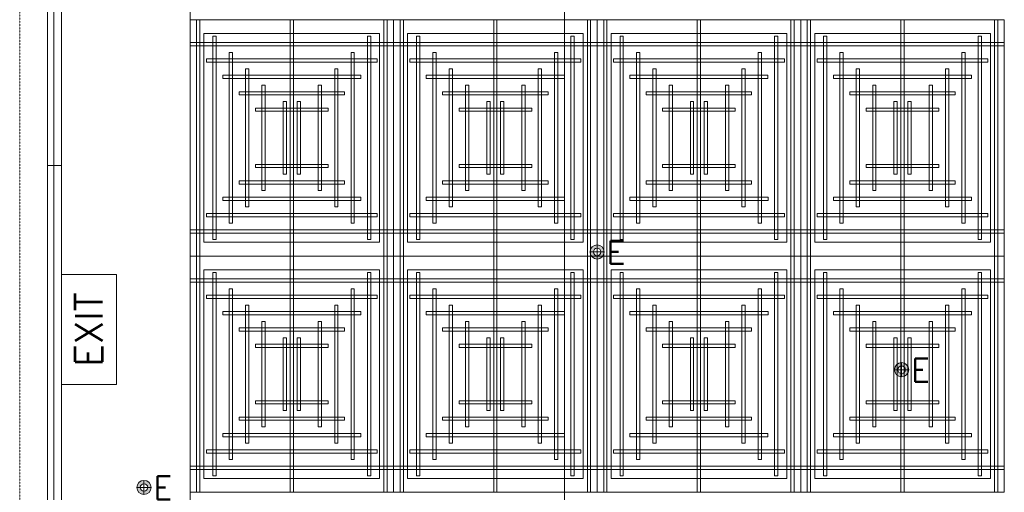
# Model space of a CAD drawing. Header units: millimetres. Extents: x 149250 to 222845, y -30669 to 18303.
# Tile 10 of 36: x 150153 to 155532, y 12381 to 14963. Entities that reach past the tile are written whole.
import ezdxf
from ezdxf.enums import TextEntityAlignment as Align

# ---------------------------------------------------------------- set-up
doc = ezdxf.new("R2010")
doc.units = ezdxf.units.MM
doc.header["$MEASUREMENT"] = 0
for name, pattern in [('DASHED', [19.05, 12.7, -6.35]), ('HIDDENX2', [0.75, 0.5, -0.25]), ('IRISH HOUSE_FF46_HYD AIRPORT_HVAC DUCTING LAYOUT 3$0$( Dashed )', [0.75, 0.5, -0.25])]:
    doc.linetypes.add(name, pattern=pattern)
doc.layers.get('0').update_dxf_attribs({"lineweight": 5})
for name, color, linetype, lineweight in [('E Celing Lighting', 5, 'DASHED', 5), ('IRISH HOUSE_FF46_HYD AIRPORT_HVAC DUCTING LAYOUT 3$0$02_Elevation 00', 8, 'Continuous', 9), ('IRISH HOUSE_FF46_HYD AIRPORT_HVAC DUCTING LAYOUT 3$0$08_Hatch', 140, 'Continuous', 9), ('IRISH HOUSE_FF46_HYD AIRPORT_HVAC DUCTING LAYOUT 3$0$Ceiling', 14, 'Continuous', 9), ('IRISH HOUSE_FF46_HYD AIRPORT_HVAC DUCTING LAYOUT 3$0$Furniture', 14, 'Continuous', 9), ('IRISH HOUSE_FF46_HYD AIRPORT_HVAC DUCTING LAYOUT 3$0$Grey', 8, 'Continuous', 9), ('Lighting (Ceiling)', 160, 'Continuous', 15)]:
    doc.layers.add(name, color=color, linetype=linetype, lineweight=lineweight)
for name, color, linetype, lineweight, true_color in [('IRISH HOUSE_FF46_HYD AIRPORT_HVAC DUCTING LAYOUT 3$0$03 Partition', 7, 'Continuous', 25, 0x2776bb), ('M-MEP-ELFA-CABLE', 1, 'HIDDENX2', 20, 0xff0000), ('M-MEP-ELLG-LIGHT', 5, 'Continuous', 20, 0x0000ff), ('M-MEP-ELPR-EQUIP', 6, 'Continuous', 20, 0xff00ff)]:
    doc.layers.add(name, color=color, linetype=linetype, lineweight=lineweight, true_color=true_color)
doc.layers.add('IRISH HOUSE_FF46_HYD AIRPORT_HVAC DUCTING LAYOUT 3$0$Flooring', color=8, linetype='Continuous')
doc.layers.add('IRISH HOUSE_FF46_HYD AIRPORT_HVAC DUCTING LAYOUT 3$0$RCP LAYOUT', color=9, linetype='Continuous', true_color=0x808080)
doc.styles.get("Standard").update_dxf_attribs({"font": 'romans.shx'})

# ---------------------------------------------------------------- blocks, each defined once
blk = doc.blocks.new('IRISH HOUSE_FF46_HYD AIRPORT_HVAC DUCTING LAYOUT 3$0$IRISH HOUSE-RCP LAYOUT')
at = {"color": 8, "lineweight": 0, "ltscale": 0.25, "true_color": 0x808080}
for p, q in [((736.3, 1918.2), (736.3, 8372.8)), ((736.3, 4500), (736.3, 5790.9)), ((736.3, 5790.9), (1848.5, 5790.9)), ((2960.8, 5790.9), (1848.5, 5790.9)), ((1848.5, 5790.9), (1848.5, 4500)), ((1848.5, 5790.9), (1848.5, 4500)), ((2960.8, 4500), (2960.8, 5790.9)), ((2960.8, 5790.9), (4073.1, 5790.9)), ((2960.8, 4500), (2960.8, 5790.9)), ((4073.1, 5790.9), (4073.1, 4500)), ((5185.4, 5790.9), (4073.1, 5790.9)), ((4073.1, 5790.9), (4073.1, 4500)), ((5185.4, 4500), (5185.4, 5790.9)), ((812.5, 4576.2), (812.5, 5714.7)), ((812.5, 5714.7), (1772.3, 5714.7)), ((1772.3, 5714.7), (1772.3, 4576.2)), ((2884.6, 5714.7), (1924.7, 5714.7)), ((1924.7, 5714.7), (1924.7, 4576.2)), ((2884.6, 4576.2), (2884.6, 5714.7)), ((3037, 4576.2), (3037, 5714.7)), ((3037, 5714.7), (3996.9, 5714.7)), ((3996.9, 5714.7), (3996.9, 4576.2)), ((5109.2, 5714.7), (4149.3, 5714.7)), ((4149.3, 5714.7), (4149.3, 4576.2)), ((5109.2, 4576.2), (5109.2, 5714.7)), ((1772.3, 4576.2), (812.5, 4576.2)), ((1924.7, 4576.2), (2884.6, 4576.2)), ((3996.9, 4576.2), (3037, 4576.2)), ((4149.3, 4576.2), (5109.2, 4576.2)), ((1848.5, 4500), (736.3, 4500)), ((736.3, 4500), (736.3, 3209.1)), ((1848.5, 4500), (736.3, 4500)), ((1848.5, 4500), (2960.8, 4500)), ((1848.5, 3209.1), (1848.5, 4500)), ((1848.5, 4500), (2960.8, 4500)), ((1848.5, 3209.1), (1848.5, 4500)), ((4073.1, 4500), (2960.8, 4500)), ((2960.8, 4500), (2960.8, 3209.1)), ((4073.1, 4500), (2960.8, 4500)), ((2960.8, 4500), (2960.8, 3209.1)), ((4073.1, 3209.1), (4073.1, 4500)), ((4073.1, 4500), (5185.4, 4500)), ((4073.1, 3209.1), (4073.1, 4500)), ((4073.1, 4500), (5185.4, 4500)), ((5185.4, 4500), (5185.4, 3209.1)), ((1772.3, 4423.8), (812.5, 4423.8)), ((812.5, 4423.8), (812.5, 3285.3)), ((1772.3, 3285.3), (1772.3, 4423.8)), ((1924.7, 4423.8), (2884.6, 4423.8)), ((1924.7, 3285.3), (1924.7, 4423.8)), ((2884.6, 4423.8), (2884.6, 3285.3)), ((3996.9, 4423.8), (3037, 4423.8)), ((3037, 4423.8), (3037, 3285.3)), ((3996.9, 3285.3), (3996.9, 4423.8)), ((4149.3, 4423.8), (5109.2, 4423.8)), ((4149.3, 3285.3), (4149.3, 4423.8)), ((5109.2, 4423.8), (5109.2, 3285.3)), ((812.5, 3285.3), (1772.3, 3285.3)), ((2884.6, 3285.3), (1924.7, 3285.3)), ((3037, 3285.3), (3996.9, 3285.3)), ((5109.2, 3285.3), (4149.3, 3285.3)), ((736.3, 3209.1), (1848.5, 3209.1)), ((2960.8, 3209.1), (1848.5, 3209.1)), ((2960.8, 3209.1), (4073.1, 3209.1)), ((5185.4, 3209.1), (4073.1, 3209.1))]:
    blk.add_line(p, q, dxfattribs=at)
at = {"layer": 'IRISH HOUSE_FF46_HYD AIRPORT_HVAC DUCTING LAYOUT 3$0$02_Elevation 00', "color": 8, "lineweight": 0, "ltscale": 0.25, "true_color": 0x808080}
blk.add_line((34, 4994.4), (34, -5030.7), dxfattribs=at)
at = {"layer": 'IRISH HOUSE_FF46_HYD AIRPORT_HVAC DUCTING LAYOUT 3$0$03 Partition', "color": 8, "lineweight": 0, "ltscale": 0.25, "true_color": 0x808080}
blk.add_line((-42.2, 4994.4), (-42.2, 7494.2), dxfattribs=at)
at = {"layer": 'IRISH HOUSE_FF46_HYD AIRPORT_HVAC DUCTING LAYOUT 3$0$08_Hatch', "color": 8, "lineweight": 0, "ltscale": 0.25, "true_color": 0x808080}
for p, q in [((-42.2, 4994.4), (-42.2, 7580.7)), ((34, 7504.5), (34, 4994.4)), ((34, 4994.4), (-42.2, 4994.4))]:
    blk.add_line(p, q, dxfattribs=at)
at = {"layer": 'IRISH HOUSE_FF46_HYD AIRPORT_HVAC DUCTING LAYOUT 3$0$Ceiling', "color": 8, "lineweight": 0, "ltscale": 0.25, "true_color": 0x808080}
for p, q in [((789.9, 5790.9), (772, 5790.9)), ((772, 5790.9), (772, 4500)), ((789.9, 4500), (789.9, 5790.9)), ((1283.5, 4500), (1283.5, 5790.9)), ((1283.5, 5790.9), (1301.3, 5790.9)), ((1301.3, 5790.9), (1301.3, 4500)), ((1794.9, 4500), (1794.9, 5790.9)), ((1794.9, 5790.9), (1812.8, 5790.9)), ((1812.8, 5790.9), (1812.8, 4500)), ((1902.2, 5790.9), (1884.3, 5790.9)), ((1884.3, 5790.9), (1884.3, 4500)), ((1902.2, 4500), (1902.2, 5790.9)), ((2413.6, 5790.9), (2395.8, 5790.9)), ((2395.8, 5790.9), (2395.8, 4500)), ((2413.6, 4500), (2413.6, 5790.9)), ((2907.2, 4500), (2907.2, 5790.9)), ((2907.2, 5790.9), (2925.1, 5790.9)), ((2925.1, 5790.9), (2925.1, 4500)), ((3014.4, 5790.9), (2996.6, 5790.9)), ((2996.6, 5790.9), (2996.6, 4500)), ((3014.4, 4500), (3014.4, 5790.9)), ((3508, 4500), (3508, 5790.9)), ((3508, 5790.9), (3525.9, 5790.9)), ((3525.9, 5790.9), (3525.9, 4500)), ((4019.5, 4500), (4019.5, 5790.9)), ((4019.5, 5790.9), (4037.4, 5790.9)), ((4037.4, 5790.9), (4037.4, 4500)), ((4126.7, 5790.9), (4108.9, 5790.9)), ((4108.9, 5790.9), (4108.9, 4500)), ((4126.7, 4500), (4126.7, 5790.9)), ((4638.2, 5790.9), (4620.3, 5790.9)), ((4620.3, 5790.9), (4620.3, 4500)), ((4638.2, 4500), (4638.2, 5790.9)), ((5131.8, 4500), (5131.8, 5790.9)), ((5131.8, 5790.9), (5149.6, 5790.9)), ((5149.6, 5790.9), (5149.6, 4500)), ((1848.5, 5665.8), (736.3, 5665.8)), ((736.3, 5665.8), (736.3, 5648)), ((861.4, 4589.4), (861.4, 5701.6)), ((861.4, 5701.6), (879.3, 5701.6)), ((879.3, 5701.6), (879.3, 4589.4)), ((1705.6, 4589.4), (1705.6, 5701.6)), ((1705.6, 5701.6), (1723.4, 5701.6)), ((1723.4, 5701.6), (1723.4, 4589.4)), ((1848.5, 5648), (1848.5, 5665.8)), ((1848.5, 5665.8), (2960.8, 5665.8)), ((1848.5, 5648), (1848.5, 5665.8)), ((1991.5, 5701.6), (1973.7, 5701.6)), ((1973.7, 5701.6), (1973.7, 4589.4)), ((1991.5, 4589.4), (1991.5, 5701.6)), ((2835.7, 5701.6), (2817.8, 5701.6)), ((2817.8, 5701.6), (2817.8, 4589.4)), ((2835.7, 4589.4), (2835.7, 5701.6)), ((4073.1, 5665.8), (2960.8, 5665.8)), ((2960.8, 5665.8), (2960.8, 5648)), ((2960.8, 5665.8), (2960.8, 5648)), ((3085.9, 4589.4), (3085.9, 5701.6)), ((3085.9, 5701.6), (3103.8, 5701.6)), ((3103.8, 5701.6), (3103.8, 4589.4)), ((3930.1, 4589.4), (3930.1, 5701.6)), ((3930.1, 5701.6), (3948, 5701.6)), ((3948, 5701.6), (3948, 4589.4)), ((4073.1, 5648), (4073.1, 5665.8)), ((4073.1, 5648), (4073.1, 5665.8)), ((4073.1, 5665.8), (5185.4, 5665.8)), ((4216.1, 5701.6), (4198.2, 5701.6)), ((4198.2, 5701.6), (4198.2, 4589.4)), ((4216.1, 4589.4), (4216.1, 5701.6)), ((5060.3, 5701.6), (5042.4, 5701.6)), ((5042.4, 5701.6), (5042.4, 4589.4)), ((5060.3, 4589.4), (5060.3, 5701.6)), ((5185.4, 5665.8), (5185.4, 5648)), ((736.3, 5648), (1848.5, 5648)), ((950.7, 4678.8), (950.7, 5612.2)), ((950.7, 5612.2), (968.6, 5612.2)), ((968.6, 5612.2), (968.6, 4678.8)), ((1616.2, 4678.8), (1616.2, 5612.2)), ((1616.2, 5612.2), (1634.1, 5612.2)), ((1634.1, 5612.2), (1634.1, 4678.8)), ((2960.8, 5648), (1848.5, 5648)), ((2080.9, 5612.2), (2063, 5612.2)), ((2063, 5612.2), (2063, 4678.8)), ((2080.9, 4678.8), (2080.9, 5612.2)), ((2746.4, 5612.2), (2728.5, 5612.2)), ((2728.5, 5612.2), (2728.5, 4678.8)), ((2746.4, 4678.8), (2746.4, 5612.2)), ((2960.8, 5648), (4073.1, 5648)), ((3175.3, 4678.8), (3175.3, 5612.2)), ((3175.3, 5612.2), (3193.2, 5612.2)), ((3193.2, 5612.2), (3193.2, 4678.8)), ((3840.8, 4678.8), (3840.8, 5612.2)), ((3840.8, 5612.2), (3858.6, 5612.2)), ((3858.6, 5612.2), (3858.6, 4678.8)), ((5185.4, 5648), (4073.1, 5648)), ((4305.5, 5612.2), (4287.6, 5612.2)), ((4287.6, 5612.2), (4287.6, 4678.8)), ((4305.5, 4678.8), (4305.5, 5612.2)), ((4970.9, 5612.2), (4953, 5612.2)), ((4953, 5612.2), (4953, 4678.8)), ((4970.9, 4678.8), (4970.9, 5612.2)), ((825.6, 5576.5), (825.6, 5558.6)), ((1759.1, 5576.5), (825.6, 5576.5)), ((825.6, 5558.6), (1759.1, 5558.6)), ((1759.1, 5558.6), (1759.1, 5576.5)), ((1938, 5558.6), (1938, 5576.5)), ((1938, 5576.5), (2871.5, 5576.5)), ((2871.5, 5558.6), (1938, 5558.6)), ((2871.5, 5576.5), (2871.5, 5558.6)), ((3050.2, 5576.5), (3050.2, 5558.6)), ((3983.6, 5576.5), (3050.2, 5576.5)), ((3050.2, 5558.6), (3983.6, 5558.6)), ((3983.6, 5558.6), (3983.6, 5576.5)), ((4162.6, 5558.6), (4162.6, 5576.5)), ((4162.6, 5576.5), (5096, 5576.5)), ((5096, 5558.6), (4162.6, 5558.6)), ((5096, 5576.5), (5096, 5558.6)), ((1040.1, 4768.1), (1040.1, 5522.9)), ((1040.1, 5522.9), (1058, 5522.9)), ((1058, 5522.9), (1058, 4768.1)), ((1526.8, 4768.1), (1526.8, 5522.9)), ((1526.8, 5522.9), (1544.7, 5522.9)), ((1544.7, 5522.9), (1544.7, 4768.1)), ((2170.3, 5522.9), (2152.4, 5522.9)), ((2152.4, 5522.9), (2152.4, 4768.1)), ((2170.3, 4768.1), (2170.3, 5522.9)), ((2657, 5522.9), (2639.1, 5522.9)), ((2639.1, 5522.9), (2639.1, 4768.1)), ((2657, 4768.1), (2657, 5522.9)), ((3264.7, 4768.1), (3264.7, 5522.9)), ((3264.7, 5522.9), (3282.5, 5522.9)), ((3282.5, 5522.9), (3282.5, 4768.1)), ((3751.4, 4768.1), (3751.4, 5522.9)), ((3751.4, 5522.9), (3769.3, 5522.9)), ((3769.3, 5522.9), (3769.3, 4768.1)), ((4394.8, 5522.9), (4376.9, 5522.9)), ((4376.9, 5522.9), (4376.9, 4768.1)), ((4394.8, 4768.1), (4394.8, 5522.9)), ((4881.5, 5522.9), (4863.7, 5522.9)), ((4863.7, 5522.9), (4863.7, 4768.1)), ((4881.5, 4768.1), (4881.5, 5522.9)), ((915, 5487.1), (915, 5469.2)), ((1669.7, 5487.1), (915, 5487.1)), ((915, 5469.2), (1669.7, 5469.2)), ((1669.7, 5469.2), (1669.7, 5487.1)), ((2027.4, 5469.2), (2027.4, 5487.1)), ((2027.4, 5487.1), (2782.1, 5487.1)), ((2782.1, 5469.2), (2027.4, 5469.2)), ((2782.1, 5487.1), (2782.1, 5469.2)), ((3139.5, 5487.1), (3139.5, 5469.2)), ((3894.2, 5487.1), (3139.5, 5487.1)), ((3139.5, 5469.2), (3894.2, 5469.2)), ((3894.2, 5469.2), (3894.2, 5487.1)), ((4252, 5469.2), (4252, 5487.1)), ((4252, 5487.1), (5006.7, 5487.1)), ((5006.7, 5469.2), (4252, 5469.2)), ((5006.7, 5487.1), (5006.7, 5469.2)), ((1004.4, 5397.7), (1004.4, 5379.9)), ((1580.4, 5397.7), (1004.4, 5397.7)), ((1004.4, 5379.9), (1580.4, 5379.9)), ((1129.5, 4857.5), (1129.5, 5433.5)), ((1129.5, 5433.5), (1147.3, 5433.5)), ((1147.3, 5433.5), (1147.3, 4857.5)), ((1455.3, 5433.5), (1437.4, 5433.5)), ((1437.4, 5433.5), (1437.4, 4857.5)), ((1455.3, 4857.5), (1455.3, 5433.5)), ((1580.4, 5379.9), (1580.4, 5397.7)), ((2116.7, 5379.9), (2116.7, 5397.7)), ((2116.7, 5397.7), (2692.7, 5397.7)), ((2692.7, 5379.9), (2116.7, 5379.9)), ((2241.8, 4857.5), (2241.8, 5433.5)), ((2241.8, 5433.5), (2259.7, 5433.5)), ((2259.7, 5433.5), (2259.7, 4857.5)), ((2567.6, 5433.5), (2549.8, 5433.5)), ((2549.8, 5433.5), (2549.8, 4857.5)), ((2567.6, 4857.5), (2567.6, 5433.5)), ((2692.7, 5397.7), (2692.7, 5379.9)), ((3228.9, 5397.7), (3228.9, 5379.9)), ((3804.9, 5397.7), (3228.9, 5397.7)), ((3228.9, 5379.9), (3804.9, 5379.9)), ((3354, 4857.5), (3354, 5433.5)), ((3354, 5433.5), (3371.9, 5433.5)), ((3371.9, 5433.5), (3371.9, 4857.5)), ((3679.8, 5433.5), (3661.9, 5433.5)), ((3661.9, 5433.5), (3661.9, 4857.5)), ((3679.8, 4857.5), (3679.8, 5433.5)), ((3804.9, 5379.9), (3804.9, 5397.7)), ((4341.3, 5379.9), (4341.3, 5397.7)), ((4341.3, 5397.7), (4917.3, 5397.7)), ((4917.3, 5379.9), (4341.3, 5379.9)), ((4466.4, 4857.5), (4466.4, 5433.5)), ((4466.4, 5433.5), (4484.3, 5433.5)), ((4484.3, 5433.5), (4484.3, 4857.5)), ((4792.2, 5433.5), (4774.3, 5433.5)), ((4774.3, 5433.5), (4774.3, 4857.5)), ((4792.2, 4857.5), (4792.2, 5433.5)), ((4917.3, 5397.7), (4917.3, 5379.9)), ((1245.6, 4946.9), (1245.6, 5344.1)), ((1245.6, 5344.1), (1263.5, 5344.1)), ((1263.5, 5344.1), (1263.5, 4946.9)), ((1339.1, 5344.1), (1321.2, 5344.1)), ((1321.2, 5344.1), (1321.2, 4946.9)), ((1339.1, 4946.9), (1339.1, 5344.1)), ((2358, 4946.9), (2358, 5344.1)), ((2358, 5344.1), (2375.9, 5344.1)), ((2375.9, 5344.1), (2375.9, 4946.9)), ((2451.5, 5344.1), (2433.6, 5344.1)), ((2433.6, 5344.1), (2433.6, 4946.9)), ((2451.5, 4946.9), (2451.5, 5344.1)), ((3470.2, 4946.9), (3470.2, 5344.1)), ((3470.2, 5344.1), (3488.1, 5344.1)), ((3488.1, 5344.1), (3488.1, 4946.9)), ((3563.6, 5344.1), (3545.8, 5344.1)), ((3545.8, 5344.1), (3545.8, 4946.9)), ((3563.6, 4946.9), (3563.6, 5344.1)), ((4582.6, 4946.9), (4582.6, 5344.1)), ((4582.6, 5344.1), (4600.4, 5344.1)), ((4600.4, 5344.1), (4600.4, 4946.9)), ((4676, 5344.1), (4658.1, 5344.1)), ((4658.1, 5344.1), (4658.1, 4946.9)), ((4676, 4946.9), (4676, 5344.1)), ((1093.7, 5308.4), (1093.7, 5290.5)), ((1491, 5308.4), (1093.7, 5308.4)), ((1093.7, 5290.5), (1491, 5290.5)), ((1491, 5290.5), (1491, 5308.4)), ((2206.1, 5290.5), (2206.1, 5308.4)), ((2206.1, 5308.4), (2603.4, 5308.4)), ((2603.4, 5290.5), (2206.1, 5290.5)), ((2603.4, 5308.4), (2603.4, 5290.5)), ((3318.3, 5308.4), (3318.3, 5290.5)), ((3715.6, 5308.4), (3318.3, 5308.4)), ((3318.3, 5290.5), (3715.6, 5290.5)), ((3715.6, 5290.5), (3715.6, 5308.4)), ((4430.7, 5290.5), (4430.7, 5308.4)), ((4430.7, 5308.4), (4827.9, 5308.4)), ((4827.9, 5290.5), (4430.7, 5290.5)), ((4827.9, 5308.4), (4827.9, 5290.5)), ((1093.7, 4982.6), (1093.7, 5000.5)), ((1093.7, 5000.5), (1491, 5000.5)), ((1491, 4982.6), (1093.7, 4982.6)), ((1491, 5000.5), (1491, 4982.6)), ((2603.4, 5000.5), (2206.1, 5000.5)), ((2206.1, 5000.5), (2206.1, 4982.6)), ((2206.1, 4982.6), (2603.4, 4982.6)), ((2603.4, 4982.6), (2603.4, 5000.5)), ((3318.3, 4982.6), (3318.3, 5000.5)), ((3318.3, 5000.5), (3715.6, 5000.5)), ((3715.6, 4982.6), (3318.3, 4982.6)), ((3715.6, 5000.5), (3715.6, 4982.6)), ((4827.9, 5000.5), (4430.7, 5000.5)), ((4430.7, 5000.5), (4430.7, 4982.6)), ((4430.7, 4982.6), (4827.9, 4982.6)), ((4827.9, 4982.6), (4827.9, 5000.5)), ((1004.4, 4893.2), (1004.4, 4911.1)), ((1004.4, 4911.1), (1580.4, 4911.1)), ((1263.5, 4946.9), (1245.6, 4946.9)), ((1321.2, 4946.9), (1339.1, 4946.9)), ((1580.4, 4911.1), (1580.4, 4893.2)), ((2692.7, 4911.1), (2116.7, 4911.1)), ((2116.7, 4911.1), (2116.7, 4893.2)), ((2375.9, 4946.9), (2358, 4946.9)), ((2433.6, 4946.9), (2451.5, 4946.9)), ((2692.7, 4893.2), (2692.7, 4911.1)), ((3228.9, 4893.2), (3228.9, 4911.1)), ((3228.9, 4911.1), (3804.9, 4911.1)), ((3488.1, 4946.9), (3470.2, 4946.9)), ((3545.8, 4946.9), (3563.6, 4946.9)), ((3804.9, 4911.1), (3804.9, 4893.2)), ((4917.3, 4911.1), (4341.3, 4911.1)), ((4341.3, 4911.1), (4341.3, 4893.2)), ((4600.4, 4946.9), (4582.6, 4946.9)), ((4658.1, 4946.9), (4676, 4946.9)), ((4917.3, 4893.2), (4917.3, 4911.1)), ((1580.4, 4893.2), (1004.4, 4893.2)), ((1147.3, 4857.5), (1129.5, 4857.5)), ((1437.4, 4857.5), (1455.3, 4857.5)), ((2116.7, 4893.2), (2692.7, 4893.2)), ((2259.7, 4857.5), (2241.8, 4857.5)), ((2549.8, 4857.5), (2567.6, 4857.5)), ((3804.9, 4893.2), (3228.9, 4893.2)), ((3371.9, 4857.5), (3354, 4857.5)), ((3661.9, 4857.5), (3679.8, 4857.5)), ((4341.3, 4893.2), (4917.3, 4893.2)), ((4484.3, 4857.5), (4466.4, 4857.5)), ((4774.3, 4857.5), (4792.2, 4857.5)), ((915, 4803.9), (915, 4821.7)), ((915, 4821.7), (1669.7, 4821.7)), ((1669.7, 4803.9), (915, 4803.9)), ((1669.7, 4821.7), (1669.7, 4803.9)), ((2782.1, 4821.7), (2027.4, 4821.7)), ((2027.4, 4821.7), (2027.4, 4803.9)), ((2027.4, 4803.9), (2782.1, 4803.9)), ((2782.1, 4803.9), (2782.1, 4821.7)), ((3139.6, 4803.9), (3139.6, 4821.7)), ((3139.6, 4821.7), (3894.3, 4821.7)), ((3894.3, 4803.9), (3139.6, 4803.9)), ((3894.3, 4821.7), (3894.3, 4803.9)), ((5006.7, 4821.7), (4251.9, 4821.7)), ((4251.9, 4821.7), (4251.9, 4803.9)), ((4251.9, 4803.9), (5006.7, 4803.9)), ((5006.7, 4803.9), (5006.7, 4821.7)), ((1058, 4768.1), (1040.1, 4768.1)), ((1544.7, 4768.1), (1526.8, 4768.1)), ((2152.4, 4768.1), (2170.3, 4768.1)), ((2639.1, 4768.1), (2657, 4768.1)), ((3282.5, 4768.1), (3264.7, 4768.1)), ((3769.3, 4768.1), (3751.4, 4768.1)), ((4376.9, 4768.1), (4394.8, 4768.1)), ((4863.7, 4768.1), (4881.5, 4768.1)), ((825.6, 4714.5), (825.6, 4732.4)), ((825.6, 4732.4), (1759.1, 4732.4)), ((1759.1, 4714.5), (825.6, 4714.5)), ((1759.1, 4732.4), (1759.1, 4714.5)), ((2871.5, 4732.4), (1938, 4732.4)), ((1938, 4732.4), (1938, 4714.5)), ((1938, 4714.5), (2871.5, 4714.5)), ((2871.5, 4714.5), (2871.5, 4732.4)), ((3050.2, 4714.5), (3050.2, 4732.4)), ((3050.2, 4732.4), (3983.6, 4732.4)), ((3983.6, 4714.5), (3050.2, 4714.5)), ((3983.6, 4732.4), (3983.6, 4714.5)), ((5096, 4732.4), (4162.6, 4732.4)), ((4162.6, 4732.4), (4162.6, 4714.5)), ((4162.6, 4714.5), (5096, 4714.5)), ((5096, 4714.5), (5096, 4732.4)), ((736.3, 4643), (1848.5, 4643)), ((736.3, 4625.1), (736.3, 4643)), ((968.6, 4678.8), (950.7, 4678.8)), ((1634.1, 4678.8), (1616.2, 4678.8)), ((2960.8, 4643), (1848.5, 4643)), ((1848.5, 4643), (1848.5, 4625.1)), ((1848.5, 4643), (1848.5, 4625.1)), ((2063, 4678.8), (2080.9, 4678.8)), ((2728.5, 4678.8), (2746.4, 4678.8)), ((2960.8, 4643), (4073.1, 4643)), ((2960.8, 4625.1), (2960.8, 4643)), ((2960.8, 4625.1), (2960.8, 4643)), ((3193.2, 4678.8), (3175.3, 4678.8)), ((3858.6, 4678.8), (3840.8, 4678.8)), ((4073.1, 4643), (4073.1, 4625.1)), ((5185.4, 4643), (4073.1, 4643)), ((4073.1, 4643), (4073.1, 4625.1)), ((4287.6, 4678.8), (4305.5, 4678.8)), ((4953, 4678.8), (4970.9, 4678.8)), ((5185.4, 4625.1), (5185.4, 4643)), ((1848.5, 4625.1), (736.3, 4625.1)), ((879.3, 4589.4), (861.4, 4589.4)), ((1723.4, 4589.4), (1705.6, 4589.4)), ((1848.5, 4625.1), (2960.8, 4625.1)), ((1973.7, 4589.4), (1991.5, 4589.4)), ((2817.8, 4589.4), (2835.7, 4589.4)), ((4073.1, 4625.1), (2960.8, 4625.1)), ((3103.8, 4589.4), (3085.9, 4589.4)), ((3948, 4589.4), (3930.1, 4589.4)), ((4073.1, 4625.1), (5185.4, 4625.1)), ((4198.2, 4589.4), (4216.1, 4589.4)), ((5042.4, 4589.4), (5060.3, 4589.4)), ((772, 4500), (789.9, 4500)), ((772, 3209.1), (772, 4500)), ((772, 4500), (789.9, 4500)), ((789.9, 4500), (789.9, 3209.1)), ((1301.3, 4500), (1283.5, 4500)), ((1283.5, 4500), (1283.5, 3209.1)), ((1301.3, 4500), (1283.5, 4500)), ((1301.3, 3209.1), (1301.3, 4500)), ((1812.8, 4500), (1794.9, 4500)), ((1794.9, 4500), (1794.9, 3209.1)), ((1812.8, 4500), (1794.9, 4500)), ((1812.8, 3209.1), (1812.8, 4500)), ((1884.3, 4500), (1902.2, 4500)), ((1884.3, 3209.1), (1884.3, 4500)), ((1884.3, 4500), (1902.2, 4500)), ((1902.2, 4500), (1902.2, 3209.1)), ((2395.8, 4500), (2413.6, 4500)), ((2395.8, 3209.1), (2395.8, 4500)), ((2395.8, 4500), (2413.6, 4500)), ((2413.6, 4500), (2413.6, 3209.1)), ((2925.1, 4500), (2907.2, 4500)), ((2907.2, 4500), (2907.2, 3209.1)), ((2925.1, 4500), (2907.2, 4500)), ((2925.1, 3209.1), (2925.1, 4500)), ((2996.6, 4500), (3014.4, 4500)), ((2996.6, 3209.1), (2996.6, 4500)), ((2996.6, 4500), (3014.4, 4500)), ((3014.4, 4500), (3014.4, 3209.1)), ((3525.9, 4500), (3508, 4500)), ((3508, 4500), (3508, 3209.1)), ((3525.9, 4500), (3508, 4500)), ((3525.9, 3209.1), (3525.9, 4500)), ((4037.4, 4500), (4019.5, 4500)), ((4019.5, 4500), (4019.5, 3209.1)), ((4037.4, 4500), (4019.5, 4500)), ((4037.4, 3209.1), (4037.4, 4500)), ((4108.9, 4500), (4126.7, 4500)), ((4108.9, 3209.1), (4108.9, 4500)), ((4108.9, 4500), (4126.7, 4500)), ((4126.7, 4500), (4126.7, 3209.1)), ((4620.3, 4500), (4638.2, 4500)), ((4620.3, 3209.1), (4620.3, 4500)), ((4620.3, 4500), (4638.2, 4500)), ((4638.2, 4500), (4638.2, 3209.1)), ((5149.6, 4500), (5131.8, 4500)), ((5131.8, 4500), (5131.8, 3209.1)), ((5149.6, 4500), (5131.8, 4500)), ((5149.6, 3209.1), (5149.6, 4500)), ((1848.5, 4374.9), (736.3, 4374.9)), ((736.3, 4374.9), (736.3, 4357.1)), ((879.3, 4410.7), (861.4, 4410.7)), ((861.4, 4410.7), (861.4, 3298.5)), ((879.3, 3298.5), (879.3, 4410.7)), ((1723.4, 4410.7), (1705.6, 4410.7)), ((1705.6, 4410.7), (1705.6, 3298.5)), ((1723.4, 3298.5), (1723.4, 4410.7)), ((1848.5, 4357.1), (1848.5, 4374.9)), ((1848.5, 4374.9), (2960.8, 4374.9)), ((1848.5, 4357.1), (1848.5, 4374.9)), ((1973.7, 4410.7), (1991.5, 4410.7)), ((1973.7, 3298.5), (1973.7, 4410.7)), ((1991.5, 4410.7), (1991.5, 3298.5)), ((2817.8, 4410.7), (2835.7, 4410.7)), ((2817.8, 3298.5), (2817.8, 4410.7)), ((2835.7, 4410.7), (2835.7, 3298.5)), ((4073.1, 4374.9), (2960.8, 4374.9)), ((2960.8, 4374.9), (2960.8, 4357.1)), ((2960.8, 4374.9), (2960.8, 4357.1)), ((3103.8, 4410.7), (3085.9, 4410.7)), ((3085.9, 4410.7), (3085.9, 3298.5)), ((3103.8, 3298.5), (3103.8, 4410.7)), ((3948, 4410.7), (3930.1, 4410.7)), ((3930.1, 4410.7), (3930.1, 3298.5)), ((3948, 3298.5), (3948, 4410.7)), ((4073.1, 4357.1), (4073.1, 4374.9)), ((4073.1, 4357.1), (4073.1, 4374.9)), ((4073.1, 4374.9), (5185.4, 4374.9)), ((4198.2, 4410.7), (4216.1, 4410.7)), ((4198.2, 3298.5), (4198.2, 4410.7)), ((4216.1, 4410.7), (4216.1, 3298.5)), ((5042.4, 4410.7), (5060.3, 4410.7)), ((5042.4, 3298.5), (5042.4, 4410.7)), ((5060.3, 4410.7), (5060.3, 3298.5)), ((5185.4, 4374.9), (5185.4, 4357.1)), ((736.3, 4357.1), (1848.5, 4357.1)), ((968.6, 4321.3), (950.7, 4321.3)), ((950.7, 4321.3), (950.7, 3387.9)), ((968.6, 3387.9), (968.6, 4321.3)), ((1634.1, 4321.3), (1616.2, 4321.3)), ((1616.2, 4321.3), (1616.2, 3387.9)), ((1634.1, 3387.9), (1634.1, 4321.3)), ((2960.8, 4357.1), (1848.5, 4357.1)), ((2063, 4321.3), (2080.9, 4321.3)), ((2063, 3387.9), (2063, 4321.3)), ((2080.9, 4321.3), (2080.9, 3387.9)), ((2728.5, 4321.3), (2746.4, 4321.3)), ((2728.5, 3387.9), (2728.5, 4321.3)), ((2746.4, 4321.3), (2746.4, 3387.9)), ((2960.8, 4357.1), (4073.1, 4357.1)), ((3193.2, 4321.3), (3175.3, 4321.3)), ((3175.3, 4321.3), (3175.3, 3387.9)), ((3193.2, 3387.9), (3193.2, 4321.3)), ((3858.6, 4321.3), (3840.8, 4321.3)), ((3840.8, 4321.3), (3840.8, 3387.9)), ((3858.6, 3387.9), (3858.6, 4321.3)), ((5185.4, 4357.1), (4073.1, 4357.1)), ((4287.6, 4321.3), (4305.5, 4321.3)), ((4287.6, 3387.9), (4287.6, 4321.3)), ((4305.5, 4321.3), (4305.5, 3387.9)), ((4953, 4321.3), (4970.9, 4321.3)), ((4953, 3387.9), (4953, 4321.3)), ((4970.9, 4321.3), (4970.9, 3387.9)), ((825.6, 4285.6), (825.6, 4267.7)), ((1759.1, 4285.6), (825.6, 4285.6)), ((825.6, 4267.7), (1759.1, 4267.7)), ((1759.1, 4267.7), (1759.1, 4285.6)), ((1938, 4267.7), (1938, 4285.6)), ((1938, 4285.6), (2871.5, 4285.6)), ((2871.5, 4267.7), (1938, 4267.7)), ((2871.5, 4285.6), (2871.5, 4267.7)), ((3050.2, 4285.6), (3050.2, 4267.7)), ((3983.6, 4285.6), (3050.2, 4285.6)), ((3050.2, 4267.7), (3983.6, 4267.7)), ((3983.6, 4267.7), (3983.6, 4285.6)), ((4162.6, 4267.7), (4162.6, 4285.6)), ((4162.6, 4285.6), (5096, 4285.6)), ((5096, 4267.7), (4162.6, 4267.7)), ((5096, 4285.6), (5096, 4267.7)), ((915, 4196.2), (915, 4178.3)), ((1669.7, 4196.2), (915, 4196.2)), ((1058, 4231.9), (1040.1, 4231.9)), ((1040.1, 4231.9), (1040.1, 3477.2)), ((1058, 3477.2), (1058, 4231.9)), ((1544.7, 4231.9), (1526.8, 4231.9)), ((1526.8, 4231.9), (1526.8, 3477.2)), ((1544.7, 3477.2), (1544.7, 4231.9)), ((1669.7, 4178.3), (1669.7, 4196.2)), ((2027.4, 4178.3), (2027.4, 4196.2)), ((2027.4, 4196.2), (2782.1, 4196.2)), ((2152.4, 4231.9), (2170.3, 4231.9)), ((2152.4, 3477.2), (2152.4, 4231.9)), ((2170.3, 4231.9), (2170.3, 3477.2)), ((2639.1, 4231.9), (2657, 4231.9)), ((2639.1, 3477.2), (2639.1, 4231.9)), ((2657, 4231.9), (2657, 3477.2)), ((2782.1, 4196.2), (2782.1, 4178.3)), ((3139.6, 4196.2), (3139.6, 4178.3)), ((3894.3, 4196.2), (3139.6, 4196.2)), ((3282.5, 4231.9), (3264.7, 4231.9)), ((3264.7, 4231.9), (3264.7, 3477.2)), ((3282.5, 3477.2), (3282.5, 4231.9)), ((3769.3, 4231.9), (3751.4, 4231.9)), ((3751.4, 4231.9), (3751.4, 3477.2)), ((3769.3, 3477.2), (3769.3, 4231.9)), ((3894.3, 4178.3), (3894.3, 4196.2)), ((4251.9, 4178.3), (4251.9, 4196.2)), ((4251.9, 4196.2), (5006.7, 4196.2)), ((4376.9, 4231.9), (4394.8, 4231.9)), ((4376.9, 3477.2), (4376.9, 4231.9)), ((4394.8, 4231.9), (4394.8, 3477.2)), ((4863.7, 4231.9), (4881.5, 4231.9)), ((4863.7, 3477.2), (4863.7, 4231.9)), ((4881.5, 4231.9), (4881.5, 3477.2)), ((5006.7, 4196.2), (5006.7, 4178.3)), ((915, 4178.3), (1669.7, 4178.3)), ((1147.3, 4142.6), (1129.5, 4142.6)), ((1129.5, 4142.6), (1129.5, 3566.6)), ((1147.3, 3566.6), (1147.3, 4142.6)), ((1437.4, 4142.6), (1455.3, 4142.6)), ((1437.4, 3566.6), (1437.4, 4142.6)), ((1455.3, 4142.6), (1455.3, 3566.6)), ((2782.1, 4178.3), (2027.4, 4178.3)), ((2259.7, 4142.6), (2241.8, 4142.6)), ((2241.8, 4142.6), (2241.8, 3566.6)), ((2259.7, 3566.6), (2259.7, 4142.6)), ((2549.8, 4142.6), (2567.6, 4142.6)), ((2549.8, 3566.6), (2549.8, 4142.6)), ((2567.6, 4142.6), (2567.6, 3566.6)), ((3139.6, 4178.3), (3894.3, 4178.3)), ((3371.9, 4142.6), (3354, 4142.6)), ((3354, 4142.6), (3354, 3566.6)), ((3371.9, 3566.6), (3371.9, 4142.6)), ((3661.9, 4142.6), (3679.8, 4142.6)), ((3661.9, 3566.6), (3661.9, 4142.6)), ((3679.8, 4142.6), (3679.8, 3566.6)), ((5006.7, 4178.3), (4251.9, 4178.3)), ((4484.3, 4142.6), (4466.4, 4142.6)), ((4466.4, 4142.6), (4466.4, 3566.6)), ((4484.3, 3566.6), (4484.3, 4142.6)), ((4774.3, 4142.6), (4792.2, 4142.6)), ((4774.3, 3566.6), (4774.3, 4142.6)), ((4792.2, 4142.6), (4792.2, 3566.6)), ((1004.4, 4106.8), (1004.4, 4089)), ((1580.4, 4106.8), (1004.4, 4106.8)), ((1004.4, 4089), (1580.4, 4089)), ((1580.4, 4089), (1580.4, 4106.8)), ((2116.7, 4089), (2116.7, 4106.8)), ((2116.7, 4106.8), (2692.7, 4106.8)), ((2692.7, 4089), (2116.7, 4089)), ((2692.7, 4106.8), (2692.7, 4089)), ((3228.9, 4106.8), (3228.9, 4089)), ((3804.9, 4106.8), (3228.9, 4106.8)), ((3228.9, 4089), (3804.9, 4089)), ((3804.9, 4089), (3804.9, 4106.8)), ((4341.3, 4089), (4341.3, 4106.8)), ((4341.3, 4106.8), (4917.3, 4106.8)), ((4917.3, 4089), (4341.3, 4089)), ((4917.3, 4106.8), (4917.3, 4089)), ((1263.5, 4053.2), (1245.6, 4053.2)), ((1245.6, 4053.2), (1245.6, 3655.9)), ((1263.5, 3655.9), (1263.5, 4053.2)), ((1321.2, 4053.2), (1339.1, 4053.2)), ((1321.2, 3655.9), (1321.2, 4053.2)), ((1339.1, 4053.2), (1339.1, 3655.9)), ((2375.9, 4053.2), (2358, 4053.2)), ((2358, 4053.2), (2358, 3655.9)), ((2375.9, 3655.9), (2375.9, 4053.2)), ((2433.6, 4053.2), (2451.5, 4053.2)), ((2433.6, 3655.9), (2433.6, 4053.2)), ((2451.5, 4053.2), (2451.5, 3655.9)), ((3488.1, 4053.2), (3470.2, 4053.2)), ((3470.2, 4053.2), (3470.2, 3655.9)), ((3488.1, 3655.9), (3488.1, 4053.2)), ((3545.8, 4053.2), (3563.6, 4053.2)), ((3545.8, 3655.9), (3545.8, 4053.2)), ((3563.6, 4053.2), (3563.6, 3655.9)), ((4600.4, 4053.2), (4582.6, 4053.2)), ((4582.6, 4053.2), (4582.6, 3655.9)), ((4600.4, 3655.9), (4600.4, 4053.2)), ((4658.1, 4053.2), (4676, 4053.2)), ((4658.1, 3655.9), (4658.1, 4053.2)), ((4676, 4053.2), (4676, 3655.9)), ((1093.7, 4017.5), (1093.7, 3999.6)), ((1491, 4017.5), (1093.7, 4017.5)), ((1093.7, 3999.6), (1491, 3999.6)), ((1491, 3999.6), (1491, 4017.5)), ((2206.1, 3999.6), (2206.1, 4017.5)), ((2206.1, 4017.5), (2603.4, 4017.5)), ((2603.4, 3999.6), (2206.1, 3999.6)), ((2603.4, 4017.5), (2603.4, 3999.6)), ((3318.3, 4017.5), (3318.3, 3999.6)), ((3715.6, 4017.5), (3318.3, 4017.5)), ((3318.3, 3999.6), (3715.6, 3999.6)), ((3715.6, 3999.6), (3715.6, 4017.5)), ((4430.7, 3999.6), (4430.7, 4017.5)), ((4430.7, 4017.5), (4827.9, 4017.5)), ((4827.9, 3999.6), (4430.7, 3999.6)), ((4827.9, 4017.5), (4827.9, 3999.6)), ((1093.7, 3691.7), (1093.7, 3709.6)), ((1093.7, 3709.6), (1491, 3709.6)), ((1491, 3691.7), (1093.7, 3691.7)), ((1491, 3709.6), (1491, 3691.7)), ((2603.4, 3709.6), (2206.1, 3709.6)), ((2206.1, 3709.6), (2206.1, 3691.7)), ((2206.1, 3691.7), (2603.4, 3691.7)), ((2603.4, 3691.7), (2603.4, 3709.6)), ((3318.3, 3691.7), (3318.3, 3709.6)), ((3318.3, 3709.6), (3715.6, 3709.6)), ((3715.6, 3691.7), (3318.3, 3691.7)), ((3715.6, 3709.6), (3715.6, 3691.7)), ((4827.9, 3709.6), (4430.7, 3709.6)), ((4430.7, 3709.6), (4430.7, 3691.7)), ((4430.7, 3691.7), (4827.9, 3691.7)), ((4827.9, 3691.7), (4827.9, 3709.6)), ((1004.4, 3602.3), (1004.4, 3620.2)), ((1004.4, 3620.2), (1580.4, 3620.2)), ((1245.6, 3655.9), (1263.5, 3655.9)), ((1339.1, 3655.9), (1321.2, 3655.9)), ((1580.4, 3620.2), (1580.4, 3602.3)), ((2692.7, 3620.2), (2116.7, 3620.2)), ((2116.7, 3620.2), (2116.7, 3602.3)), ((2358, 3655.9), (2375.9, 3655.9)), ((2451.5, 3655.9), (2433.6, 3655.9)), ((2692.7, 3602.3), (2692.7, 3620.2)), ((3228.9, 3602.3), (3228.9, 3620.2)), ((3228.9, 3620.2), (3804.9, 3620.2)), ((3470.2, 3655.9), (3488.1, 3655.9)), ((3563.6, 3655.9), (3545.8, 3655.9)), ((3804.9, 3620.2), (3804.9, 3602.3)), ((4917.3, 3620.2), (4341.3, 3620.2)), ((4341.3, 3620.2), (4341.3, 3602.3)), ((4582.6, 3655.9), (4600.4, 3655.9)), ((4676, 3655.9), (4658.1, 3655.9)), ((4917.3, 3602.3), (4917.3, 3620.2)), ((1580.4, 3602.3), (1004.4, 3602.3)), ((1129.5, 3566.6), (1147.3, 3566.6)), ((1455.3, 3566.6), (1437.4, 3566.6)), ((2116.7, 3602.3), (2692.7, 3602.3)), ((2241.8, 3566.6), (2259.7, 3566.6)), ((2567.6, 3566.6), (2549.8, 3566.6)), ((3804.9, 3602.3), (3228.9, 3602.3)), ((3354, 3566.6), (3371.9, 3566.6)), ((3679.8, 3566.6), (3661.9, 3566.6)), ((4341.3, 3602.3), (4917.3, 3602.3)), ((4466.4, 3566.6), (4484.3, 3566.6)), ((4792.2, 3566.6), (4774.3, 3566.6)), ((915, 3513), (915, 3530.8)), ((915, 3530.8), (1669.7, 3530.8)), ((1669.7, 3513), (915, 3513)), ((1669.7, 3530.8), (1669.7, 3513)), ((2782.1, 3530.8), (2027.4, 3530.8)), ((2027.4, 3530.8), (2027.4, 3513)), ((2027.4, 3513), (2782.1, 3513)), ((2782.1, 3513), (2782.1, 3530.8)), ((3139.5, 3513), (3139.5, 3530.8)), ((3139.5, 3530.8), (3894.2, 3530.8)), ((3894.2, 3513), (3139.5, 3513)), ((3894.2, 3530.8), (3894.2, 3513)), ((5006.7, 3530.8), (4252, 3530.8)), ((4252, 3530.8), (4252, 3513)), ((4252, 3513), (5006.7, 3513)), ((5006.7, 3513), (5006.7, 3530.8)), ((1040.1, 3477.2), (1058, 3477.2)), ((1526.8, 3477.2), (1544.7, 3477.2)), ((2170.3, 3477.2), (2152.4, 3477.2)), ((2657, 3477.2), (2639.1, 3477.2)), ((3264.7, 3477.2), (3282.5, 3477.2)), ((3751.4, 3477.2), (3769.3, 3477.2)), ((4394.8, 3477.2), (4376.9, 3477.2)), ((4881.5, 3477.2), (4863.7, 3477.2)), ((825.6, 3423.6), (825.6, 3441.5)), ((825.6, 3441.5), (1759.1, 3441.5)), ((1759.1, 3423.6), (825.6, 3423.6)), ((1759.1, 3441.5), (1759.1, 3423.6)), ((2871.5, 3441.5), (1938, 3441.5)), ((1938, 3441.5), (1938, 3423.6)), ((1938, 3423.6), (2871.5, 3423.6)), ((2871.5, 3423.6), (2871.5, 3441.5)), ((3050.2, 3423.6), (3050.2, 3441.5)), ((3050.2, 3441.5), (3983.6, 3441.5)), ((3983.6, 3423.6), (3050.2, 3423.6)), ((3983.6, 3441.5), (3983.6, 3423.6)), ((5096, 3441.5), (4162.6, 3441.5)), ((4162.6, 3441.5), (4162.6, 3423.6)), ((4162.6, 3423.6), (5096, 3423.6)), ((5096, 3423.6), (5096, 3441.5)), ((736.3, 3352.1), (1848.5, 3352.1)), ((736.3, 3334.2), (736.3, 3352.1)), ((950.7, 3387.9), (968.6, 3387.9)), ((1616.2, 3387.9), (1634.1, 3387.9)), ((2960.8, 3352.1), (1848.5, 3352.1)), ((1848.5, 3352.1), (1848.5, 3334.2)), ((1848.5, 3352.1), (1848.5, 3334.2)), ((2080.9, 3387.9), (2063, 3387.9)), ((2746.4, 3387.9), (2728.5, 3387.9)), ((2960.8, 3352.1), (4073.1, 3352.1)), ((2960.8, 3334.2), (2960.8, 3352.1)), ((2960.8, 3334.2), (2960.8, 3352.1)), ((3175.3, 3387.9), (3193.2, 3387.9)), ((3840.8, 3387.9), (3858.6, 3387.9)), ((4073.1, 3352.1), (4073.1, 3334.2)), ((5185.4, 3352.1), (4073.1, 3352.1)), ((4073.1, 3352.1), (4073.1, 3334.2)), ((4305.5, 3387.9), (4287.6, 3387.9)), ((4970.9, 3387.9), (4953, 3387.9)), ((5185.4, 3334.2), (5185.4, 3352.1)), ((1848.5, 3334.2), (736.3, 3334.2)), ((861.4, 3298.5), (879.3, 3298.5)), ((1705.6, 3298.5), (1723.4, 3298.5)), ((1848.5, 3334.2), (2960.8, 3334.2)), ((1991.5, 3298.5), (1973.7, 3298.5)), ((2835.7, 3298.5), (2817.8, 3298.5)), ((4073.1, 3334.2), (2960.8, 3334.2)), ((3085.9, 3298.5), (3103.8, 3298.5)), ((3930.1, 3298.5), (3948, 3298.5)), ((4073.1, 3334.2), (5185.4, 3334.2)), ((4216.1, 3298.5), (4198.2, 3298.5)), ((5060.3, 3298.5), (5042.4, 3298.5)), ((789.9, 3209.1), (772, 3209.1)), ((1283.5, 3209.1), (1301.3, 3209.1)), ((1794.9, 3209.1), (1812.8, 3209.1)), ((1902.2, 3209.1), (1884.3, 3209.1)), ((2413.6, 3209.1), (2395.8, 3209.1)), ((2907.2, 3209.1), (2925.1, 3209.1)), ((3014.4, 3209.1), (2996.6, 3209.1)), ((3508, 3209.1), (3525.9, 3209.1)), ((4019.5, 3209.1), (4037.4, 3209.1)), ((4126.7, 3209.1), (4108.9, 3209.1)), ((4638.2, 3209.1), (4620.3, 3209.1)), ((5131.8, 3209.1), (5149.6, 3209.1))]:
    blk.add_line(p, q, dxfattribs=at)
at = {"layer": 'IRISH HOUSE_FF46_HYD AIRPORT_HVAC DUCTING LAYOUT 3$0$Flooring', "color": 8, "lineweight": 0, "ltscale": 0.25, "true_color": 0x808080}
blk.add_line((-8.3, 7562.6), (-8.3, 1340.9), dxfattribs=at)
at = {"layer": 'IRISH HOUSE_FF46_HYD AIRPORT_HVAC DUCTING LAYOUT 3$0$Furniture', "color": 8, "lineweight": 0, "ltscale": 0.25, "true_color": 0x808080}
blk.add_line((-41.7, 7586.2), (-41.9, 944), dxfattribs=at)
at = {"layer": 'IRISH HOUSE_FF46_HYD AIRPORT_HVAC DUCTING LAYOUT 3$0$Grey', "color": 8, "linetype": 'IRISH HOUSE_FF46_HYD AIRPORT_HVAC DUCTING LAYOUT 3$0$( Dashed )', "lineweight": 0, "ltscale": 0.2, "true_color": 0x808080}
blk.add_line((-194.1, 7589), (-194.3, 1080), dxfattribs=at)
blk = doc.blocks.new('IRISH HOUSE_FF46_HYD AIRPORT_HVAC DUCTING LAYOUT 3')
at = {"layer": 'IRISH HOUSE_FF46_HYD AIRPORT_HVAC DUCTING LAYOUT 3$0$RCP LAYOUT', "lineweight": 0}
blk.add_blockref('IRISH HOUSE_FF46_HYD AIRPORT_HVAC DUCTING LAYOUT 3$0$IRISH HOUSE-RCP LAYOUT', (0, 0), dxfattribs=at)
blk = doc.blocks.new('EXIT LIGHT')
at = {"color": 0}
blk.add_lwpolyline([(-200, -200), (200, -200), (200, 0), (-200, 0)], close=True, dxfattribs=at)
blk.add_attdef('EXIT', text='', height=100, dxfattribs=at).set_placement((0, -100), align=Align.MIDDLE_CENTER)
blk = doc.blocks.new('cl')
at = {"layer": 'Lighting (Ceiling)'}
h = blk.add_hatch(color=0, dxfattribs=at)
h.dxf.hatch_style = 1
h.paths.add_polyline_path([(1.53, 0.03, 1), (-1.53, 0.03, 1)])
h.paths.add_polyline_path([(-0.81, 0.03, -1), (0.81, 0.03, -1)], flags=16)
at = {"layer": 'Lighting (Ceiling)', "color": 0}
for p, q in [((-1.53, 0.03), (1.53, 0.03)), ((0, 1.56), (0, -1.5))]:
    blk.add_line(p, q, dxfattribs=at)
for radius in [1.53, 0.806]:
    blk.add_circle((0, 0.03), radius, dxfattribs=at)
at = {"color": 0}
blk.add_attdef('NAME', text='', height=5, dxfattribs=at).set_placement((0.84, 2.71), align=Align.MIDDLE_CENTER)

msp = doc.modelspace()

# ---------------------------------------------------------------- linework, layer by layer
at = {"layer": 'M-MEP-ELFA-CABLE', "ltscale": 5}
msp.add_lwpolyline([(153128.7, 10345.8), (153128.7, 16028.4, -0.414214), (153228.7, 16128.4), (154882.8, 16128.4)], format="xyb", dxfattribs=at)

# ---------------------------------------------------------------- block references
at = {"layer": 'E Celing Lighting', "color": 5, "true_color": 0x0000ff}
ref = msp.add_blockref('cl', (153307.6, 13693.1), dxfattribs=dict(at, xscale=-25.32885420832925, yscale=25.32885420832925, zscale=25.32885420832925))
ref.add_attrib('NAME', 'E', dxfattribs={"layer": '0', "color": 0, "height": 126.6}).set_placement((153410.7, 13691.4), align=Align.MIDDLE_CENTER)
ref = msp.add_blockref('cl', (154971.2, 13049.5), dxfattribs=dict(at, xscale=-25.32885420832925, yscale=25.32885420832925, zscale=25.32885420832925))
ref.add_attrib('NAME', 'E', dxfattribs={"layer": '0', "color": 0, "height": 126.6}).set_placement((155074.4, 13047.7), align=Align.MIDDLE_CENTER)
ref = msp.add_blockref('cl', (150831.9, 12406.6), dxfattribs=dict(at, xscale=-25.32885420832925, yscale=25.32885420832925, zscale=25.32885420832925))
ref.add_attrib('NAME', 'E', dxfattribs={"layer": '0', "color": 0, "height": 126.6}).set_placement((150935, 12404.8), align=Align.MIDDLE_CENTER)
at = {"layer": 'M-MEP-ELLG-LIGHT', "xscale": 1.5, "yscale": 1.5, "zscale": 1.5, "rotation": 90}
msp.add_blockref('EXIT LIGHT', (150381, 13270.2), dxfattribs=at).add_auto_attribs({'EXIT': 'EXIT'})
at = {"layer": 'M-MEP-ELPR-EQUIP'}
msp.add_blockref('IRISH HOUSE_FF46_HYD AIRPORT_HVAC DUCTING LAYOUT 3', (150347, 9171.7), dxfattribs=at)

doc.saveas('drawing.dxf')
